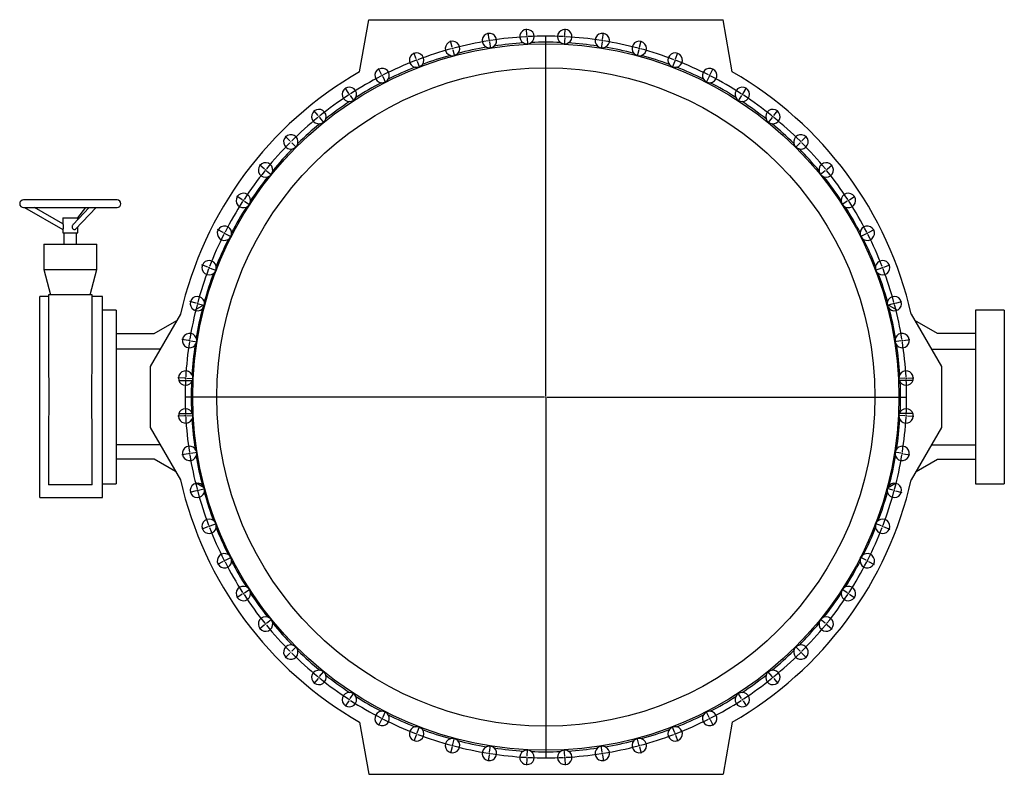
# Model space of a CAD drawing. Extents: x 1343 to 7620, y 815 to 5479.
# Tile 2 of 3: x 1343 to 5232, y 2499 to 5479. Entities that reach past the tile are written whole.
import ezdxf

# ---------------------------------------------------------------- set-up
doc = ezdxf.new("R2010")
doc.units = 0
doc.layers.get('0').update_dxf_attribs({"linetype": 'CONTINUOUS'})
doc.layers.add('FORMAT', color=7, linetype='CONTINUOUS')

# ---------------------------------------------------------------- blocks, each defined once
blk = doc.blocks.new('SW_CENTERMARKSYMBOL_0')
at = {"layer": 'FORMAT', "color": 0}
for p, q in [((-592.5, 2788.8), (-596.6, 2814.5)), ((-443.7, 2804.5), (-445, 2830.4)), ((-443.4, 2799.5), (-443.5, 2802)), ((-368.8, 1381.4), (-368.8, 2802)), ((-294.2, 2799.5), (-294.1, 2802)), ((-294, 2804.5), (-292.6, 2830.4)), ((-145.1, 2788.8), (-141, 2814.5)), ((-738.9, 2757.7), (-745.7, 2782.8)), ((-591.7, 2783.9), (-592.1, 2786.4)), ((-591.7, 2783.9), (-591.3, 2781.4)), ((-591, 2779), (-586.9, 2753.3)), ((-443.4, 2799.5), (-443.3, 2797)), ((-443.1, 2794.5), (-441.8, 2768.5)), ((-294.5, 2794.5), (-295.9, 2768.5)), ((-294.2, 2799.5), (-294.4, 2797)), ((-146.7, 2779), (-150.7, 2753.3)), ((-145.9, 2783.9), (-146.3, 2781.4)), ((-145.9, 2783.9), (-145.5, 2786.4)), ((1.3, 2757.7), (8, 2782.8)), ((-881.3, 2711.5), (-890.6, 2735.7)), ((-737.6, 2752.9), (-738.3, 2755.3)), ((-737.6, 2752.9), (-737, 2750.5)), ((-736.3, 2748.1), (-729.6, 2722.9)), ((-1.3, 2748.1), (-8, 2722.9)), ((0, 2752.9), (-0.6, 2750.5)), ((0, 2752.9), (0.6, 2755.3)), ((143.6, 2711.5), (153, 2735.7)), ((-879.5, 2706.8), (-880.4, 2709.1)), ((-879.5, 2706.8), (-878.6, 2704.5)), ((-877.7, 2702.1), (-868.4, 2677.9)), ((140.1, 2702.1), (130.7, 2677.9)), ((141.9, 2706.8), (141, 2704.5)), ((141.9, 2706.8), (142.8, 2709.1)), ((-1018, 2650.6), (-1029.8, 2673.7)), ((-1015.8, 2646.1), (-1016.9, 2648.4)), ((-1015.8, 2646.1), (-1014.6, 2643.9)), ((278.1, 2646.1), (277, 2643.9)), ((278.1, 2646.1), (279.3, 2648.4)), ((280.4, 2650.6), (292.2, 2673.7)), ((-1013.5, 2641.7), (-1001.7, 2618.5)), ((275.8, 2641.7), (264, 2618.5)), ((-1147.7, 2575.7), (-1161.8, 2597.5)), ((-1144.9, 2571.5), (-1146.3, 2573.6)), ((-1144.9, 2571.5), (-1143.6, 2569.5)), ((-1142.2, 2567.4), (-1128, 2545.6)), ((404.6, 2567.4), (390.4, 2545.6)), ((407.3, 2571.5), (405.9, 2569.5)), ((407.3, 2571.5), (408.7, 2573.6)), ((410, 2575.7), (424.2, 2597.5)), ((-1268.7, 2487.8), (-1285.1, 2508)), ((531.1, 2487.8), (547.5, 2508)), ((-1265.6, 2483.9), (-1267.2, 2485.8)), ((-1265.6, 2483.9), (-1264, 2481.9)), ((-1262.5, 2480), (-1246.1, 2459.8)), ((524.8, 2480), (508.5, 2459.8)), ((528, 2483.9), (526.4, 2481.9)), ((528, 2483.9), (529.5, 2485.8)), ((-1380, 2387.6), (-1398.4, 2406)), ((-1376.4, 2384.1), (-1378.2, 2385.8)), ((-1376.4, 2384.1), (-1374.7, 2382.3)), ((-1372.9, 2380.5), (-1354.5, 2362.2)), ((635.3, 2380.5), (616.9, 2362.2)), ((638.8, 2384.1), (637, 2382.3)), ((638.8, 2384.1), (640.6, 2385.8)), ((642.3, 2387.6), (660.7, 2406)), ((-1480.1, 2276.4), (-1500.3, 2292.7)), ((-1476.3, 2273.2), (-1478.2, 2274.8)), ((-1476.3, 2273.2), (-1474.3, 2271.7)), ((-1472.4, 2270.1), (-1452.2, 2253.7)), ((734.7, 2270.1), (714.5, 2253.7)), ((738.6, 2273.2), (736.7, 2271.7)), ((738.6, 2273.2), (740.6, 2274.8)), ((742.5, 2276.4), (762.7, 2292.7)), ((-1568.1, 2155.3), (-1589.9, 2169.4)), ((-1563.9, 2152.6), (-1566, 2153.9)), ((-1563.9, 2152.6), (-1561.8, 2151.2)), ((-1559.7, 2149.8), (-1537.9, 2135.7)), ((822.1, 2149.8), (800.3, 2135.7)), ((826.3, 2152.6), (824.2, 2151.2)), ((826.3, 2152.6), (828.4, 2153.9)), ((830.5, 2155.3), (852.3, 2169.4)), ((-1643, 2025.7), (-1666.1, 2037.5)), ((-1638.5, 2023.4), (-1640.7, 2024.5)), ((-1638.5, 2023.4), (-1636.3, 2022.2)), ((900.9, 2023.4), (898.6, 2022.2)), ((900.9, 2023.4), (903.1, 2024.5)), ((905.3, 2025.7), (928.5, 2037.5)), ((-1634, 2021.1), (-1610.9, 2009.3)), ((896.4, 2021.1), (873.2, 2009.3)), ((-1703.8, 1888.9), (-1728.1, 1898.2)), ((-1699.2, 1887.1), (-1701.5, 1888)), ((-1699.2, 1887.1), (-1696.8, 1886.2)), ((-1694.5, 1885.3), (-1670.2, 1876)), ((956.9, 1885.3), (932.6, 1876)), ((961.5, 1887.1), (959.2, 1886.2)), ((961.5, 1887.1), (963.9, 1888)), ((966.2, 1888.9), (990.5, 1898.2)), ((-1750.1, 1746.6), (-1775.2, 1753.3)), ((1012.5, 1746.6), (1037.6, 1753.3)), ((-1745.3, 1745.3), (-1747.7, 1745.9)), ((-1745.3, 1745.3), (-1742.8, 1744.6)), ((-1740.4, 1744), (-1715.3, 1737.2)), ((1002.8, 1744), (977.7, 1737.2)), ((1007.6, 1745.3), (1005.2, 1744.6)), ((1007.6, 1745.3), (1010, 1745.9)), ((-1781.2, 1600.1), (-1806.9, 1604.2)), ((-1776.3, 1599.4), (-1778.7, 1599.8)), ((-1776.3, 1599.4), (-1773.8, 1599)), ((-1771.3, 1598.6), (-1745.7, 1594.5)), ((1033.7, 1598.6), (1008, 1594.5)), ((1038.6, 1599.4), (1036.2, 1599)), ((1038.6, 1599.4), (1041.1, 1599.8)), ((1043.6, 1600.1), (1069.3, 1604.2)), ((-1796.9, 1451.3), (-1822.8, 1452.6)), ((-1791.9, 1451), (-1794.4, 1451.2)), ((-1791.9, 1451), (-1789.4, 1450.9)), ((-1786.9, 1450.8), (-1760.9, 1449.4)), ((1049.2, 1450.8), (1023.3, 1449.4)), ((1054.2, 1451), (1051.7, 1450.9)), ((1054.2, 1451), (1056.7, 1451.2)), ((1059.2, 1451.3), (1085.2, 1452.6)), ((-373.8, 1376.4), (-1794.4, 1376.4)), ((-368.8, 1376.4), (-371.3, 1376.4)), ((-368.8, 1376.4), (-368.8, 1378.9)), ((-368.8, 1376.4), (-368.8, 1373.9)), ((-368.8, 1376.4), (-366.3, 1376.4)), ((-368.8, 1371.4), (-368.8, -49.1)), ((-363.8, 1376.4), (1056.7, 1376.4)), ((-1796.9, 1301.6), (-1822.8, 1300.2)), ((-1791.9, 1301.9), (-1794.4, 1301.7)), ((-1791.9, 1301.9), (-1789.4, 1302)), ((-1786.9, 1302.1), (-1760.9, 1303.5)), ((1049.2, 1302.1), (1023.3, 1303.5)), ((1054.2, 1301.9), (1051.7, 1302)), ((1054.2, 1301.9), (1056.7, 1301.7)), ((1059.2, 1301.6), (1085.2, 1300.2)), ((-1781.2, 1152.7), (-1806.9, 1148.7)), ((-1776.3, 1153.5), (-1778.7, 1153.1)), ((-1776.3, 1153.5), (-1773.8, 1153.9)), ((-1771.3, 1154.3), (-1745.7, 1158.4)), ((1033.7, 1154.3), (1008, 1158.4)), ((1038.6, 1153.5), (1036.2, 1153.9)), ((1038.6, 1153.5), (1041.1, 1153.1)), ((1043.6, 1152.7), (1069.3, 1148.7)), ((-1740.4, 1008.9), (-1715.3, 1015.7)), ((1002.8, 1008.9), (977.7, 1015.7)), ((-1750.1, 1006.3), (-1775.2, 999.6)), ((-1745.3, 1007.6), (-1747.7, 1007)), ((-1745.3, 1007.6), (-1742.8, 1008.3)), ((1007.6, 1007.6), (1005.2, 1008.3)), ((1007.6, 1007.6), (1010, 1007)), ((1012.5, 1006.3), (1037.6, 999.6)), ((-1703.8, 864), (-1728.1, 854.7)), ((-1699.2, 865.8), (-1701.5, 864.9)), ((-1699.2, 865.8), (-1696.8, 866.7)), ((-1694.5, 867.6), (-1670.2, 876.9)), ((956.9, 867.6), (932.6, 876.9)), ((961.5, 865.8), (959.2, 866.7)), ((961.5, 865.8), (963.9, 864.9)), ((966.2, 864), (990.5, 854.7)), ((-1634, 731.8), (-1610.9, 743.6)), ((896.4, 731.8), (873.2, 743.6)), ((-1643, 727.2), (-1666.1, 715.4)), ((-1638.5, 729.5), (-1640.7, 728.4)), ((-1638.5, 729.5), (-1636.3, 730.6)), ((900.9, 729.5), (898.6, 730.6)), ((900.9, 729.5), (903.1, 728.4)), ((905.3, 727.2), (928.5, 715.4)), ((-1568.1, 597.6), (-1589.9, 583.4)), ((-1563.9, 600.3), (-1566, 599)), ((-1563.9, 600.3), (-1561.8, 601.7)), ((-1559.7, 603.1), (-1537.9, 617.2)), ((822.1, 603.1), (800.3, 617.2)), ((826.3, 600.3), (824.2, 601.7)), ((826.3, 600.3), (828.4, 599)), ((830.5, 597.6), (852.3, 583.4)), ((-1480.1, 476.5), (-1500.3, 460.2)), ((-1476.3, 479.7), (-1478.2, 478.1)), ((-1476.3, 479.7), (-1474.3, 481.2)), ((-1472.4, 482.8), (-1452.2, 499.2)), ((734.7, 482.8), (714.5, 499.2)), ((738.6, 479.7), (736.7, 481.2)), ((738.6, 479.7), (740.6, 478.1)), ((742.5, 476.5), (762.7, 460.2)), ((-1372.9, 372.4), (-1354.5, 390.7)), ((635.3, 372.4), (616.9, 390.7)), ((-1380, 365.3), (-1398.4, 346.9)), ((-1376.4, 368.8), (-1378.2, 367)), ((-1376.4, 368.8), (-1374.7, 370.6)), ((638.8, 368.8), (637, 370.6)), ((638.8, 368.8), (640.6, 367)), ((642.3, 365.3), (660.7, 346.9)), ((-1262.5, 272.9), (-1246.1, 293.1)), ((524.8, 272.9), (508.5, 293.1)), ((-1268.7, 265.1), (-1285.1, 244.9)), ((-1265.6, 269), (-1267.2, 267.1)), ((-1265.6, 269), (-1264, 271)), ((528, 269), (526.4, 271)), ((528, 269), (529.5, 267.1)), ((531.1, 265.1), (547.5, 244.9)), ((-1142.2, 185.5), (-1128, 207.3)), ((404.6, 185.5), (390.4, 207.3)), ((-1147.7, 177.1), (-1161.8, 155.3)), ((-1144.9, 181.3), (-1146.3, 179.2)), ((-1144.9, 181.3), (-1143.6, 183.4)), ((407.3, 181.3), (405.9, 183.4)), ((407.3, 181.3), (408.7, 179.2)), ((410, 177.1), (424.2, 155.3)), ((-1013.5, 111.2), (-1001.7, 134.4)), ((275.8, 111.2), (264, 134.4)), ((-1018, 102.3), (-1029.8, 79.1)), ((-1015.8, 106.8), (-1016.9, 104.5)), ((-1015.8, 106.8), (-1014.6, 109)), ((278.1, 106.8), (277, 109)), ((278.1, 106.8), (279.3, 104.5)), ((280.4, 102.3), (292.2, 79.1)), ((-881.3, 41.4), (-890.6, 17.2)), ((-879.5, 46.1), (-880.4, 43.8)), ((-879.5, 46.1), (-878.6, 48.4)), ((-877.7, 50.8), (-868.4, 75)), ((140.1, 50.8), (130.7, 75)), ((141.9, 46.1), (141, 48.4)), ((141.9, 46.1), (142.8, 43.8)), ((143.6, 41.4), (153, 17.2)), ((-737.6, 0), (-738.3, -2.4)), ((-737.6, 0), (-737, 2.4)), ((-736.3, 4.8), (-729.6, 29.9)), ((-1.3, 4.8), (-8, 29.9)), ((0, 0), (-0.6, 2.4)), ((0, 0), (0.6, -2.4)), ((-738.9, -4.8), (-745.7, -29.9)), ((-592.5, -36), (-596.6, -61.6)), ((-591.7, -31), (-592.1, -33.5)), ((-591.7, -31), (-591.3, -28.5)), ((-591, -26.1), (-586.9, -0.4)), ((-443.1, -41.6), (-441.8, -15.6)), ((-294.5, -41.6), (-295.9, -15.6)), ((-146.7, -26.1), (-150.7, -0.4)), ((-145.9, -31), (-146.3, -28.5)), ((-145.9, -31), (-145.5, -33.5)), ((-145.1, -36), (-141, -61.6)), ((1.3, -4.8), (8, -29.9)), ((-443.7, -51.6), (-445, -77.6)), ((-443.4, -46.6), (-443.5, -49.1)), ((-443.4, -46.6), (-443.3, -44.1)), ((-294.2, -46.6), (-294.4, -44.1)), ((-294.2, -46.6), (-294.1, -49.1)), ((-294, -51.6), (-292.6, -77.6))]:
    blk.add_line(p, q, dxfattribs=at)
for start, end in [(87.201, 92.799), (99.201, 104.799), (99, 99.1005), (98.8995, 99), (93.201, 98.799), (93, 93.1005), (92.8995, 93), (87, 87.1005), (86.8995, 87), (81.201, 86.799), (81, 81.1005), (80.8995, 81), (75.201, 80.799), (105.201, 110.799), (105, 105.1005), (104.8995, 105), (75, 75.1005), (74.8995, 75), (69.201, 74.799), (111.201, 116.799), (111, 111.1005), (110.8995, 111), (69, 69.1005), (68.8995, 69), (63.201, 68.799), (117, 117.1005), (116.8995, 117), (63, 63.1005), (62.8995, 63), (117.201, 122.799), (57.201, 62.799), (123.201, 128.799), (123, 123.1005), (122.8995, 123), (57, 57.1005), (56.8995, 57), (51.201, 56.799), (129.201, 134.799), (129, 129.1005), (128.8995, 129), (51, 51.1005), (50.8995, 51), (45.201, 50.799), (135.201, 140.799), (135, 135.1005), (134.8995, 135), (45, 45.1005), (44.8995, 45), (39.201, 44.799), (141.201, 146.799), (141, 141.1005), (140.8995, 141), (39, 39.1005), (38.8995, 39), (33.201, 38.799), (147.201, 152.799), (147, 147.1005), (146.8995, 147), (33, 33.1005), (32.8995, 33), (27.201, 32.799), (153, 153.1005), (152.8995, 153), (27, 27.1005), (26.8995, 27), (153.201, 158.799), (21.201, 26.799), (159.201, 164.799), (159, 159.1005), (158.8995, 159), (21, 21.1005), (20.8995, 21), (15.201, 20.799), (165.201, 170.799), (165, 165.1005), (164.8995, 165), (15, 15.1005), (14.8995, 15), (9.201, 14.799), (171, 171.1005), (170.8995, 171), (9, 9.1005), (8.8995, 9), (171.201, 176.799), (3.201, 8.799), (177.201, 182.799), (177, 177.1005), (176.8995, 177), (3, 3.1005), (2.8995, 3), (357.201, 2.799), (182.8995, 183), (183, 183.1005), (183.201, 188.799), (351.201, 356.799), (356.8995, 357), (357, 357.1005), (188.8995, 189), (189, 189.1005), (189.201, 194.799), (345.201, 350.799), (350.8995, 351), (351, 351.1005), (194.8995, 195), (195, 195.1005), (195.201, 200.799), (339.201, 344.799), (344.8995, 345), (345, 345.1005), (200.8995, 201), (201, 201.1005), (201.201, 206.799), (333.201, 338.799), (338.8995, 339), (339, 339.1005), (206.8995, 207), (207, 207.1005), (207.201, 212.799), (327.201, 332.799), (332.8995, 333), (333, 333.1005), (212.8995, 213), (213, 213.1005), (213.201, 218.799), (321.201, 326.799), (326.8995, 327), (327, 327.1005), (218.8995, 219), (219, 219.1005), (219.201, 224.799), (315.201, 320.799), (320.8995, 321), (321, 321.1005), (224.8995, 225), (225, 225.1005), (225.201, 230.799), (309.201, 314.799), (314.8995, 315), (315, 315.1005), (230.8995, 231), (231, 231.1005), (231.201, 236.799), (303.201, 308.799), (308.8995, 309), (309, 309.1005), (236.8995, 237), (237, 237.1005), (237.201, 242.799), (297.201, 302.799), (302.8995, 303), (303, 303.1005), (242.8995, 243), (243, 243.1005), (243.201, 248.799), (291.201, 296.799), (296.8995, 297), (297, 297.1005), (248.8995, 249), (249, 249.1005), (249.201, 254.799), (285.201, 290.799), (290.8995, 291), (291, 291.1005), (254.8995, 255), (255, 255.1005), (284.8995, 285), (285, 285.1005), (255.201, 260.799), (260.8995, 261), (261, 261.1005), (261.201, 266.799), (273.201, 278.799), (278.8995, 279), (279, 279.1005), (279.201, 284.799), (266.8995, 267), (267, 267.1005), (267.201, 272.799), (272.8995, 273), (273, 273.1005)]:
    blk.add_arc((-368.8, 1376.4), 1425, start, end, dxfattribs=at)

msp = doc.modelspace()

# ---------------------------------------------------------------- linework, layer by layer
at = {"color": 7, "linetype": 'CONTINUOUS'}
for p, q in [((2685, 5273.1), (2721.3, 5479.3)), ((2721.3, 5479.3), (4121.3, 5479.3)), ((4157.7, 5273.1), (4121.3, 5479.3)), ((1727.7, 4767.3), (1357.7, 4767.3)), ((1357.7, 4737.3), (1727.7, 4737.3)), ((1361.5, 4737.3), (1512.7, 4650.7)), ((1512.8, 4673.7), (1401.7, 4737.3)), ((1617.1, 4737.3), (1553.7, 4671)), ((1563.8, 4652.7), (1644.8, 4737.3)), ((1602.8, 4737.3), (1571.2, 4697.3)), ((1512.7, 4697.3), (1512.7, 4673.7)), ((1512.7, 4697.3), (1572.7, 4697.3)), ((1572.7, 4690.9), (1572.7, 4697.3)), ((1512.7, 4650.8), (1512.7, 4637.3)), ((1512.7, 4650.7), (1512.7, 4650.7)), ((1512.7, 4637.3), (1572.7, 4637.3)), ((1517.7, 4637.3), (1517.7, 4592.3)), ((1567.7, 4592.3), (1567.7, 4637.3)), ((1572.7, 4637.3), (1572.7, 4661.9)), ((1437.7, 4592.3), (1437.7, 4492.3)), ((1437.7, 4592.3), (1647.7, 4592.3)), ((1647.7, 4492.3), (1647.7, 4592.3)), ((1437.7, 4492.3), (1464.5, 4392.3)), ((1437.7, 4492.3), (1647.7, 4492.3)), ((1620.9, 4392.3), (1647.7, 4492.3)), ((1456.7, 4386.8), (1422.9, 4386.8)), ((1422.9, 3591.8), (1422.9, 4386.8)), ((1456.7, 4392.3), (1456.7, 4102.5)), ((1628.7, 4392.3), (1456.7, 4392.3)), ((1628.7, 4102.5), (1628.7, 4392.3)), ((1670.3, 4386.8), (1628.7, 4386.8)), ((1670.3, 3591.8), (1670.3, 4386.8)), ((1724.3, 4332.3), (1670.3, 4332.3)), ((1724.3, 4332.3), (1724.3, 3989.3)), ((2033.3, 4332.1), (2073.2, 4355.1)), ((4809.3, 4332.1), (4769.5, 4355.1)), ((5232.3, 4332.3), (5118.3, 4332.3)), ((5118.3, 4332.3), (5118.3, 3989.3)), ((5232.3, 4332.3), (5232.3, 3989.3)), ((1977.9, 4316.5), (1858.3, 4109.3)), ((1874.3, 4240.3), (1963.8, 4291.9)), ((4864.7, 4316.5), (4984.3, 4109.3)), ((4968.3, 4240.3), (4878.9, 4291.9)), ((1724.3, 4240.3), (1874.3, 4240.3)), ((5118.3, 4240.3), (4968.3, 4240.3)), ((1898.1, 4178.2), (1724.3, 4178.2)), ((4944.5, 4178.2), (5118.3, 4178.2)), ((1858.3, 4109.3), (1858.3, 3869.3)), ((4984.3, 4109.3), (4984.3, 3869.3)), ((1971.4, 4054.3), (2025.1, 4054.3)), ((4871.2, 4054.3), (4817.6, 4054.3)), ((1724.3, 3989.3), (1724.3, 3646.3)), ((5118.3, 3989.3), (5118.3, 3646.3)), ((5232.3, 3989.3), (5232.3, 3646.3)), ((1971.4, 3924.3), (2025.1, 3924.3)), ((4871.2, 3924.3), (4817.6, 3924.3)), ((1456.7, 3876.1), (1456.7, 3642.3)), ((1628.7, 3642.3), (1628.7, 3876.2)), ((1858.3, 3869.3), (1977.9, 3662.1)), ((4984.3, 3869.3), (4864.7, 3662.1)), ((1898.1, 3800.3), (1724.3, 3800.3)), ((4944.5, 3800.3), (5118.3, 3800.3)), ((1874.3, 3744.3), (1724.3, 3744.3)), ((1958.6, 3695.6), (1874.3, 3744.3)), ((4884.1, 3695.6), (4968.3, 3744.3)), ((4968.3, 3744.3), (5118.3, 3744.3)), ((1628.7, 3642.3), (1456.7, 3642.3)), ((1670.3, 3646.3), (1724.3, 3646.3)), ((2071.6, 3630.4), (2040.1, 3648.6)), ((4771.1, 3630.5), (4802.5, 3648.6)), ((5118.3, 3646.3), (5232.3, 3646.3)), ((1422.9, 3591.8), (1670.3, 3591.8)), ((2685, 2705.5), (2721.3, 2499.3)), ((4157.7, 2705.5), (4121.3, 2499.3)), ((2721.3, 2499.3), (4121.3, 2499.3))]:
    msp.add_line(p, q, dxfattribs=at)
at = {"color": 7, "linetype": 'CONTINUOUS', "flags": 128}
for points in [[(1512.8, 4673.7), (1512.8, 4673.7), (1513, 4673.1), (1513.5, 4671.8), (1513.8, 4670.5), (1514.2, 4668.9), (1514.5, 4667.2), (1514.8, 4665.3), (1515, 4663), (1515, 4660.5), (1514.9, 4658.7), (1514.7, 4656.9), (1514.4, 4655.3), (1514, 4653.8), (1513.7, 4652.7), (1513.4, 4651.8), (1513.1, 4651.2), (1512.9, 4650.8), (1512.7, 4650.7)], [(1553.7, 4671), (1553.2, 4670.5), (1552.1, 4668.9), (1551.1, 4667.2), (1550.4, 4665.3), (1549.9, 4663), (1549.8, 4660.5), (1550, 4658.7), (1550.6, 4656.9), (1551.4, 4655.3), (1552.5, 4653.8), (1553.7, 4652.7), (1555, 4651.8), (1556.3, 4651.2), (1557.8, 4650.8), (1559.1, 4650.7)], [(1456.7, 4102.5), (1456.8, 4089.6), (1457, 4073.6), (1457.3, 4057.4), (1457.7, 4041.1), (1458, 4024.8), (1458.2, 4007.9), (1458.3, 3991), (1458.2, 3974), (1458, 3957.1), (1457.8, 3940.8), (1457.4, 3924.5), (1457.1, 3908.3), (1456.8, 3892.3), (1456.7, 3879.2), (1456.7, 3876.1)], [(1627.1, 3989.3), (1627.2, 4005.7), (1627.4, 4022.1), (1627.6, 4038.5), (1628, 4054.8), (1628.3, 4071.4), (1628.6, 4087.9), (1628.7, 4102.5)], [(1628.7, 3876.2), (1628.7, 3881.2), (1628.5, 3895.9), (1628.2, 3911), (1627.9, 3926.4), (1627.6, 3941.8), (1627.3, 3957.3), (1627.2, 3973.3), (1627.1, 3989.3)]]:
    msp.add_lwpolyline(points, dxfattribs=at)
at = {"color": 7, "linetype": 'CONTINUOUS'}
for radius in [1395, 1300]:
    msp.add_circle((3421.3, 3989.3), radius, dxfattribs=at)
for centre, radius, start, end in [((3198.4, 5396.7), 28.5, 311.3266, 246.6734), ((3346.7, 5412.3), 28.5, 305.3266, 240.6734), ((3495.9, 5412.3), 28.5, 299.3266, 234.6734), ((3644.2, 5396.7), 28.5, 293.3266, 228.6734), ((3052.5, 5365.7), 28.5, 317.3266, 252.6734), ((3421.3, 3989.3), 1401, 99.6233, 104.3767), ((3198.4, 5396.8), 28.5, 246.6832, 311.3166), ((3421.3, 3989.3), 1401, 93.6233, 98.3767), ((3346.7, 5412.3), 28.5, 240.6834, 305.3167), ((3421.3, 3989.3), 1401, 87.6233, 92.3767), ((3495.9, 5412.3), 28.5, 234.6833, 299.3166), ((3421.3, 3989.3), 1401, 81.6233, 86.3767), ((3644.2, 5396.8), 28.5, 228.6833, 293.3169), ((3421.3, 3989.3), 1401, 75.6233, 80.3767), ((3790.1, 5365.7), 28.5, 287.3266, 222.6734), ((2910.6, 5319.6), 28.5, 323.3266, 258.6734), ((3421.3, 3989.3), 1401, 105.6233, 110.3767), ((3052.5, 5365.7), 28.5, 252.6833, 317.3167), ((3790.1, 5365.7), 28.5, 222.6834, 287.3166), ((3421.3, 3989.3), 1401, 69.6233, 74.3767), ((3932, 5319.6), 28.5, 281.3266, 216.6734), ((3421.3, 3989.3), 1401, 111.6233, 116.3767), ((2910.6, 5319.7), 28.5, 258.6834, 323.3168), ((3932, 5319.7), 28.5, 216.6835, 281.3163), ((3421.3, 3989.3), 1401, 63.6233, 68.3767), ((3421.3, 3989.3), 1480, 119.8372, 167.228), ((2774.4, 5259), 28.5, 329.3266, 264.6734), ((4068.2, 5259), 28.5, 275.3266, 210.6734), ((3421.3, 3989.3), 1480, 12.772, 60.1628), ((2645.2, 5184.4), 28.5, 335.3266, 270.6734), ((3421.3, 3989.3), 1401, 117.6233, 122.3767), ((2774.4, 5259), 28.5, 264.6832, 329.3167), ((4068.3, 5259), 28.5, 210.6835, 275.3165), ((3421.3, 3989.3), 1401, 57.6233, 62.3767), ((4197.4, 5184.4), 28.5, 269.3266, 204.6734), ((3421.3, 3989.3), 1401, 123.6233, 128.3767), ((2645.2, 5184.4), 28.5, 270.6834, 335.3166), ((4197.4, 5184.4), 28.5, 204.6832, 269.3168), ((3421.3, 3989.3), 1401, 51.6233, 56.3767), ((2524.5, 5096.7), 28.5, 341.3266, 276.6734), ((4318.1, 5096.7), 28.5, 263.3266, 198.6734), ((3421.3, 3989.3), 1401, 129.6233, 134.3767), ((2524.5, 5096.7), 28.5, 276.6832, 341.3168), ((4318.1, 5096.7), 28.5, 198.6829, 263.3171), ((3421.3, 3989.3), 1401, 45.6233, 50.3767), ((2413.7, 4996.9), 28.5, 347.3266, 282.6734), ((4428.9, 4996.9), 28.5, 257.3266, 192.6734), ((2413.7, 4996.9), 28.5, 282.6833, 347.3167), ((4428.9, 4996.9), 28.5, 192.6833, 257.3167), ((3421.3, 3989.3), 1401, 135.6233, 140.3767), ((3421.3, 3989.3), 1401, 39.6233, 44.3767), ((2313.9, 4886.1), 28.5, 353.3266, 288.6734), ((4528.7, 4886.1), 28.5, 251.3266, 186.6734), ((2313.9, 4886.1), 28.5, 288.6829, 353.3171), ((4528.8, 4886.1), 28.5, 186.6832, 251.3168), ((3421.3, 3989.3), 1401, 141.6233, 146.3767), ((3421.3, 3989.3), 1401, 33.6233, 38.3767), ((2226.2, 4765.4), 28.5, 359.3266, 294.6734), ((4616.4, 4765.4), 28.5, 245.3266, 180.6734), ((1357.7, 4752.3), 15, 90, 270), ((1727.7, 4752.3), 15, 270, 90), ((2226.2, 4765.4), 28.5, 294.6832, 359.3168), ((4616.4, 4765.4), 28.5, 180.6834, 245.3166), ((3421.3, 3989.3), 1401, 147.6233, 152.3767), ((3421.3, 3989.3), 1401, 27.6233, 32.3767), ((1559.2, 4657), 6.37, 269.1949, 316.7236), ((2151.6, 4636.2), 28.5, 5.3266, 300.6734), ((2151.6, 4636.2), 28.5, 300.6835, 5.3165), ((4691, 4636.2), 28.5, 174.6832, 239.3167), ((4691, 4636.2), 28.5, 239.3266, 174.6734), ((3421.3, 3989.3), 1401, 153.6233, 158.3767), ((3421.3, 3989.3), 1401, 21.6233, 26.3767), ((2091, 4500), 28.5, 11.3266, 306.6734), ((4751.7, 4500), 28.5, 233.3266, 168.6734), ((3421.3, 3989.3), 1401, 159.6233, 164.3767), ((2091, 4500), 28.5, 306.6835, 11.3163), ((4751.7, 4500), 28.5, 168.6834, 233.3168), ((3421.3, 3989.3), 1401, 15.6233, 20.3767), ((2044.9, 4358.1), 28.5, 17.3266, 312.6734), ((2044.9, 4358.1), 28.5, 312.6834, 17.3166), ((4797.8, 4358.1), 28.5, 162.6833, 227.3167), ((4797.8, 4358.1), 28.5, 227.3266, 162.6734), ((3421.3, 3989.3), 1401, 165.6233, 170.3767), ((3421.3, 3989.3), 1401, 9.6233, 14.3767), ((2013.9, 4212.2), 28.5, 23.3266, 318.6734), ((4828.8, 4212.2), 28.5, 221.3266, 156.6734), ((2013.8, 4212.2), 28.5, 318.6833, 23.3169), ((4828.8, 4212.2), 28.5, 156.6832, 221.3166), ((3421.3, 3989.3), 1401, 171.6233, 176.3767), ((3421.3, 3989.3), 1401, 3.6233, 8.3767), ((1998.3, 4063.9), 28.5, 29.3266, 324.6734), ((4844.4, 4063.9), 28.5, 215.3266, 150.6734), ((3421.3, 3989.3), 1401, 177.6233, 182.3767), ((1998.3, 4063.9), 28.5, 324.6833, 29.3166), ((4844.4, 4063.9), 28.5, 150.6834, 215.3167), ((3421.3, 3989.3), 1401, 357.6233, 2.3767), ((1998.3, 3914.7), 28.5, 35.3266, 330.6734), ((1998.3, 3914.7), 28.5, 330.6834, 35.3167), ((4844.4, 3914.7), 28.5, 144.6833, 209.3166), ((4844.4, 3914.7), 28.5, 209.3266, 144.6734), ((3421.3, 3989.3), 1401, 183.6233, 188.3767), ((3421.3, 3989.3), 1401, 351.6233, 356.3767), ((2013.9, 3766.4), 28.5, 41.3266, 336.6734), ((2013.8, 3766.4), 28.5, 336.6832, 41.3166), ((4828.8, 3766.4), 28.5, 138.6833, 203.3169), ((4828.8, 3766.4), 28.5, 203.3266, 138.6734), ((3421.3, 3989.3), 1401, 189.6233, 194.3767), ((3421.3, 3989.3), 1401, 345.6233, 350.3767), ((3421.3, 3989.3), 1480, 192.772, 240.1628), ((3421.3, 3989.3), 1480, 299.8372, 347.228), ((2044.9, 3620.5), 28.5, 47.3266, 342.6734), ((2044.9, 3620.5), 28.5, 342.6833, 47.3167), ((4797.8, 3620.5), 28.5, 132.6834, 197.3166), ((4797.8, 3620.5), 28.5, 197.3266, 132.6734), ((3421.3, 3989.3), 1401, 195.6233, 200.3767), ((3421.3, 3989.3), 1401, 339.6233, 344.3767), ((2091, 3478.6), 28.5, 53.3266, 348.6734), ((2091, 3478.6), 28.5, 348.6834, 53.3168), ((4751.7, 3478.6), 28.5, 126.6835, 191.3163), ((4751.7, 3478.6), 28.5, 191.3266, 126.6734), ((3421.3, 3989.3), 1401, 201.6233, 206.3767), ((3421.3, 3989.3), 1401, 333.6233, 338.3767), ((2151.6, 3342.4), 28.5, 59.3266, 354.6734), ((2151.6, 3342.4), 28.5, 354.6832, 59.3167), ((4691, 3342.4), 28.5, 120.6835, 185.3165), ((4691, 3342.4), 28.5, 185.3266, 120.6734), ((3421.3, 3989.3), 1401, 207.6233, 212.3767), ((3421.3, 3989.3), 1401, 327.6233, 332.3767), ((2226.2, 3213.2), 28.5, 65.3266, 0.6734), ((2226.2, 3213.2), 28.5, 0.6834, 65.3166), ((4616.4, 3213.2), 28.5, 179.3266, 114.6734), ((4616.4, 3213.2), 28.5, 114.6832, 179.3168), ((3421.3, 3989.3), 1401, 213.6233, 218.3767), ((3421.3, 3989.3), 1401, 321.6233, 326.3767), ((2313.9, 3092.5), 28.5, 71.3266, 6.6734), ((2313.9, 3092.5), 28.5, 6.6832, 71.3168), ((4528.7, 3092.5), 28.5, 173.3266, 108.6734), ((4528.8, 3092.5), 28.5, 108.6829, 173.3171), ((3421.3, 3989.3), 1401, 219.6233, 224.3767), ((3421.3, 3989.3), 1401, 315.6233, 320.3767), ((2413.7, 2981.7), 28.5, 77.3266, 12.6734), ((2413.7, 2981.7), 28.5, 12.6833, 77.3167), ((4428.9, 2981.7), 28.5, 167.3266, 102.6734), ((4428.9, 2981.7), 28.5, 102.6833, 167.3167), ((3421.3, 3989.3), 1401, 225.6233, 230.3767), ((3421.3, 3989.3), 1401, 309.6233, 314.3767), ((2524.5, 2881.9), 28.5, 83.3266, 18.6734), ((2524.5, 2881.9), 28.5, 18.6829, 83.3171), ((3421.3, 3989.3), 1401, 231.6233, 236.3767), ((3421.3, 3989.3), 1401, 303.6233, 308.3767), ((4318.1, 2881.9), 28.5, 161.3266, 96.6734), ((4318.1, 2881.9), 28.5, 96.6832, 161.3168), ((2645.2, 2794.2), 28.5, 89.3266, 24.6734), ((2645.2, 2794.2), 28.5, 24.6832, 89.3168), ((3421.3, 3989.3), 1401, 237.6233, 242.3767), ((3421.3, 3989.3), 1401, 297.6233, 302.3767), ((4197.4, 2794.2), 28.5, 155.3266, 90.6734), ((4197.4, 2794.2), 28.5, 90.6834, 155.3166), ((2774.4, 2719.6), 28.5, 95.3266, 30.6734), ((2774.4, 2719.6), 28.5, 30.6835, 95.3165), ((3421.3, 3989.3), 1401, 243.6233, 248.3767), ((3421.3, 3989.3), 1401, 291.6233, 296.3767), ((4068.2, 2719.6), 28.5, 149.3266, 84.6734), ((4068.3, 2719.6), 28.5, 84.6832, 149.3167), ((2910.6, 2658.9), 28.5, 101.3266, 36.6734), ((2910.6, 2658.9), 28.5, 36.6835, 101.3163), ((3932, 2658.9), 28.5, 143.3266, 78.6734), ((3932, 2658.9), 28.5, 78.6834, 143.3168), ((3421.3, 3989.3), 1401, 249.6233, 254.3767), ((3421.3, 3989.3), 1401, 285.6233, 290.3767), ((3052.5, 2612.8), 28.5, 107.3266, 42.6734), ((3052.5, 2612.8), 28.5, 42.6834, 107.3166), ((3421.3, 3989.3), 1401, 255.6233, 260.3767), ((3198.4, 2581.8), 28.5, 113.3266, 48.6734), ((3198.4, 2581.8), 28.5, 48.6833, 113.3169), ((3644.2, 2581.8), 28.5, 131.3266, 66.6734), ((3644.2, 2581.8), 28.5, 66.6832, 131.3166), ((3421.3, 3989.3), 1401, 279.6233, 284.3767), ((3790.1, 2612.8), 28.5, 137.3266, 72.6734), ((3790.1, 2612.8), 28.5, 72.6833, 137.3167), ((3421.3, 3989.3), 1401, 261.6233, 266.3767), ((3346.7, 2566.2), 28.5, 119.3266, 54.6734), ((3346.7, 2566.2), 28.5, 54.6833, 119.3166), ((3421.3, 3989.3), 1401, 267.6233, 272.3767), ((3495.9, 2566.2), 28.5, 125.3266, 60.6734), ((3495.9, 2566.2), 28.5, 60.6834, 125.3167), ((3421.3, 3989.3), 1401, 273.6233, 278.3767)]:
    msp.add_arc(centre, radius, start, end, dxfattribs=at)

# ---------------------------------------------------------------- block references
at = {"layer": 'FORMAT'}
msp.add_blockref('SW_CENTERMARKSYMBOL_0', (3790.1, 2612.8), dxfattribs=at)

doc.saveas('drawing.dxf')
